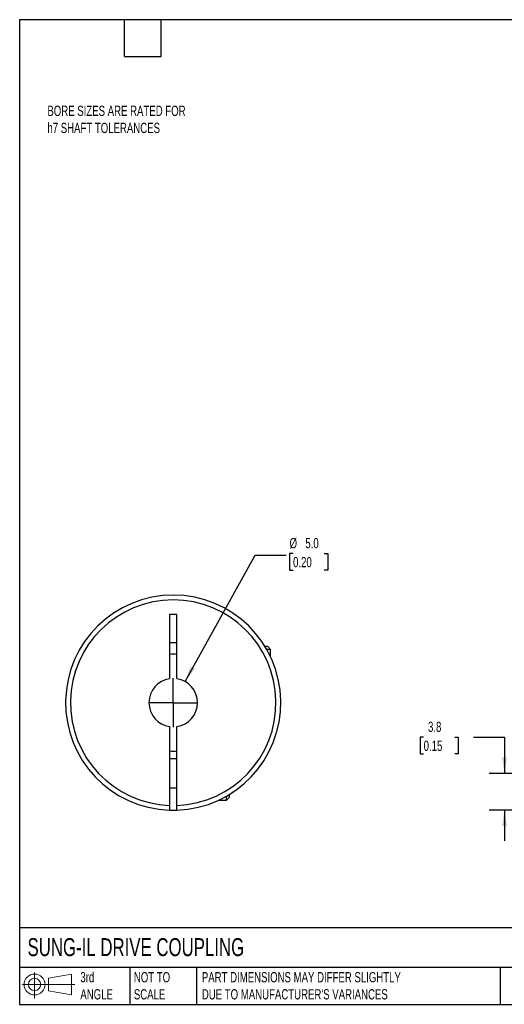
# Model space of a CAD drawing. Header units: millimetres. Extents: x 3 to 137, y 3 to 105.
# Tile 1 of 3: x 3 to 53, y 3 to 105. Entities that reach past the tile are written whole.
import ezdxf

# ---------------------------------------------------------------- set-up
doc = ezdxf.new("R2010")
doc.units = ezdxf.units.MM
doc.header["$LTSCALE"] = 0.5
doc.linetypes.add('SLD-Center', pattern=[19.05, 15.24, -1.27, 1.27, -1.27])
doc.linetypes.add('SLD-Solid', pattern=[0])
doc.layers.add('CENTER', color=40, linetype='SLD-Center')
doc.layers.add('SLD-DEFPOINTS', color=7, linetype='Continuous')
doc.layers.add('DIMENSIONS', color=140, linetype='SLD-Solid', lineweight=25)
doc.layers.add('TEXT', color=140, linetype='SLD-Solid', lineweight=25)
doc.styles.add('SLDTEXTSTYLE0', font='TXT', dxfattribs={"width": 0.7})
doc.dimstyles.new('SLDDIMSTYLE1', dxfattribs={"dimtxt": 1.079004, "dimasz": 1.651, "dimexe": 0, "dimexo": 0.0625, "dimgap": 0.269751, "dimtad": 0, "dimtih": 1, "dimtoh": 1, "dimdec": 1, "dimrnd": 1e-09, "dimzin": 12, "dimdsep": 46, "dimtxsty": 'SLDTEXTSTYLE0', "dimsah": 1, "dimcen": 0.09, "dimadec": 0, "dimazin": 3, "dimtfac": 1, "dimtdec": 1, "dimtmove": 0, "dimatfit": 0, "dimfxl": 0, "dimfrac": 2, "dimtolj": 1, "dimtzin": 12, "dimarcsym": 0})
doc.dimstyles.new('SLDDIMSTYLE3', dxfattribs={"dimtxt": 1.079004, "dimasz": 1.651, "dimexe": 0, "dimexo": 0.0625, "dimgap": 0.269751, "dimtad": 0, "dimtih": 1, "dimtoh": 1, "dimdec": 1, "dimrnd": 1e-09, "dimzin": 4, "dimdsep": 46, "dimtxsty": 'SLDTEXTSTYLE0', "dimsah": 1, "dimcen": 0, "dimadec": 0, "dimazin": 1, "dimtfac": 1, "dimtdec": 1, "dimtofl": 0, "dimtmove": 0, "dimatfit": 3, "dimfxl": 0, "dimfrac": 2, "dimtolj": 1, "dimtzin": 12, "dimarcsym": 0})

# ---------------------------------------------------------------- blocks, each defined once
blk = doc.blocks.new('Block11')
at = {"color": 7, "linetype": 'SLD-Solid', "lineweight": 18}
for p, q in [((1.29, 2.66), (1.29, 0)), ((2.74, 2.08), (5.09, 2.52)), ((2.74, 0.8), (2.74, 2.08)), ((5.09, 2.52), (5.09, 0.37)), ((0, 1.44), (5.44, 1.44)), ((2.74, 0.8), (5.09, 0.37))]:
    blk.add_line(p, q, dxfattribs=at)
for radius in [1.08, 0.643]:
    blk.add_circle((1.29, 1.44), radius, dxfattribs=at)
blk = doc.blocks.new('Block12')
at = {"layer": 'SLD-DEFPOINTS'}
blk.add_blockref('Block11', (0, 0), dxfattribs=at)
blk = doc.blocks.new('_D_2')
at = {"layer": 'DIMENSIONS'}
for p, q in [((44.84, 30.73), (44.48, 30.73)), ((44.48, 30.73), (44.48, 29.02)), ((48.05, 30.73), (48.41, 30.73)), ((48.41, 30.73), (48.41, 29.02)), ((49.99, 30.73), (53.17, 30.73)), ((53.17, 30.73), (53.17, 27)), ((44.48, 29.02), (44.84, 29.02)), ((48.41, 29.02), (48.05, 29.02)), ((57.26, 27), (51.58, 27)), ((56.7, 23.21), (51.58, 23.21)), ((53.17, 23.21), (53.17, 20.04))]:
    blk.add_line(p, q, dxfattribs=at)
for points in [[(53.17, 27), (53.42, 28.66), (52.91, 28.66)], [(53.17, 23.21), (52.91, 21.56), (53.42, 21.56)]]:
    blk.add_solid(points, dxfattribs=at)
at = {"layer": 'DIMENSIONS', "char_height": 1.058, "attachment_point": 1, "style": 'SLDTEXTSTYLE0'}
for s, insert in [('3.8', (45.29, 32.34)), ('0.15', (44.84, 30.38))]:
    blk.add_mtext(s, dxfattribs=dict(at, insert=insert))
blk = doc.blocks.new('_D_8')
at = {"layer": 'DIMENSIONS'}
for p, q in [((20.23, 36.49), (27.47, 49.53)), ((27.47, 49.53), (30.65, 49.53)), ((31.37, 49.68), (31.01, 49.68)), ((31.01, 49.68), (31.01, 47.97)), ((34.58, 49.68), (34.94, 49.68)), ((34.94, 49.68), (34.94, 47.97)), ((31.01, 47.97), (31.37, 47.97)), ((34.94, 47.97), (34.58, 47.97))]:
    blk.add_line(p, q, dxfattribs=at)
blk.add_solid([(20.23, 36.49), (21.25, 37.81), (20.81, 38.06)], dxfattribs=at)
at = {"layer": 'DIMENSIONS', "char_height": 1.058, "attachment_point": 1, "style": 'SLDTEXTSTYLE0'}
for s, insert in [('%%c', (31.01, 51.29)), ('5.0', (32.64, 51.29)), ('0.20', (31.37, 49.33))]:
    blk.add_mtext(s, dxfattribs=dict(at, insert=insert))
blk = doc.blocks.new('SW_CENTERMARKSYMBOL_3')
at = {"layer": 'CENTER', "color": 0}
for q in [(0, 2.54), (-2.54, 0), (0, -2.54), (2.54, 0)]:
    blk.add_line((0, 0), q, dxfattribs=at)

msp = doc.modelspace()

# ---------------------------------------------------------------- linework, layer by layer
for p, q in [((18.64, 43.4), (18.64, 36.78)), ((19.39, 43.4), (18.64, 43.4)), ((19.39, 36.78), (19.39, 43.4)), ((18.64, 40.5), (19.39, 40.5)), ((28.76, 40.1), (28.48, 40.1)), ((29.06, 39.8), (28.66, 39.8)), ((29.06, 39.8), (28.76, 40.1)), ((29.06, 39.02), (29.06, 39.8)), ((18.64, 31.83), (18.64, 23.71)), ((19.39, 23.71), (19.39, 31.83)), ((19.39, 28.5), (18.64, 28.5)), ((18.64, 25.5), (19.39, 25.5)), ((24.51, 24.25), (24.51, 24.66)), ((24.51, 24.25), (24.81, 24.55)), ((24.81, 24.55), (24.81, 24.84)), ((23.73, 24.25), (24.51, 24.25))]:
    msp.add_line(p, q)
at = {"flags": 128}
msp.add_lwpolyline([(18.64, 23.21), (19.01, 23.2), (19.39, 23.21)], dxfattribs=at)
for radius, start, end in [(11.1, 271.936, 268.064), (10.6, 272.0274, 267.9726), (5, 85.6988, 94.3012), (2.5, 98.6269, 261.3731), (2.5, 278.6269, 81.3731), (5, 265.6988, 274.3012)]:
    msp.add_arc((19.01, 34.3), radius, start, end)
for points in [[(18.64, 23.71), (18.64, 23.58), (18.64, 23.45), (18.64, 23.27), (18.64, 23.21), (18.64, 23.21)], [(19.39, 23.21), (19.39, 23.21), (19.39, 23.26), (19.39, 23.45), (19.39, 23.58), (19.39, 23.71)]]:
    msp.add_open_spline(points, degree=3, knots=[0, 0, 0, 0, 0.5, 0.5, 1, 1, 1, 1])
at = {"layer": 'TEXT'}
for p, q in [((3.17, 104.78), (136.52, 104.78)), ((3.17, 104.78), (3.17, 3.17)), ((13.97, 100.97), (13.97, 104.78)), ((17.78, 100.97), (17.78, 104.78)), ((13.97, 100.97), (17.78, 100.97)), ((136.52, 11.06), (3.17, 11.06)), ((136.52, 6.98), (3.17, 6.98)), ((14.52, 6.98), (14.52, 3.17)), ((21.42, 6.98), (21.42, 3.17)), ((52.74, 6.98), (52.74, 3.17)), ((3.17, 3.17), (136.52, 3.17))]:
    msp.add_line(p, q, dxfattribs=at)

# ---------------------------------------------------------------- block references
at = {"layer": 'CENTER'}
msp.add_blockref('SW_CENTERMARKSYMBOL_3', (19.01, 34.3), dxfattribs=at)
at = {"layer": 'SLD-DEFPOINTS'}
msp.add_blockref('Block12', (3.42, 3.78), dxfattribs=at)

# ---------------------------------------------------------------- texts
at = {"layer": 'TEXT', "attachment_point": 1, "style": 'SLDTEXTSTYLE0'}
for s, insert, char_height in [('BORE SIZES ARE RATED FOR^Jh7 SHAFT TOLERANCES', (6.03, 95.9), 1.0583), ('SUNG-IL DRIVE COUPLING', (3.98, 10), 1.8521), ('3rd^JANGLE', (9.43, 6.5), 1.058), ('NOT TO^JSCALE', (14.95, 6.5), 1.0583), ("PART DIMENSIONS MAY DIFFER SLIGHTLY ^JDUE TO MANUFACTURER'S VARIANCES", (21.96, 6.5), 1.0583)]:
    msp.add_mtext(s, dxfattribs=dict(at, insert=insert, char_height=char_height))

# ---------------------------------------------------------------- dimensions: what is measured, and where the dimension line sits
at = {"layer": 'DIMENSIONS'}
dim = msp.add_diameter_dim_2p(p1=(17.8, 32.12), p2=(20.23, 36.49), dimstyle='SLDDIMSTYLE3', dxfattribs=at)
dim.commit()
dim.dimension.update_dxf_attribs({"geometry": '_D_8', "text_midpoint": (32.98, 49.53), "dimtype": 163})
dim = msp.add_linear_dim(base=(53.17, 27), p1=(57.33, 23.21), p2=(57.89, 27), angle=90, dimstyle='SLDDIMSTYLE1', dxfattribs=at)
dim.commit()
dim.dimension.update_dxf_attribs({"geometry": '_D_2', "text_midpoint": (53.17, 30.73), "dimtype": 160})

doc.saveas('drawing.dxf')
